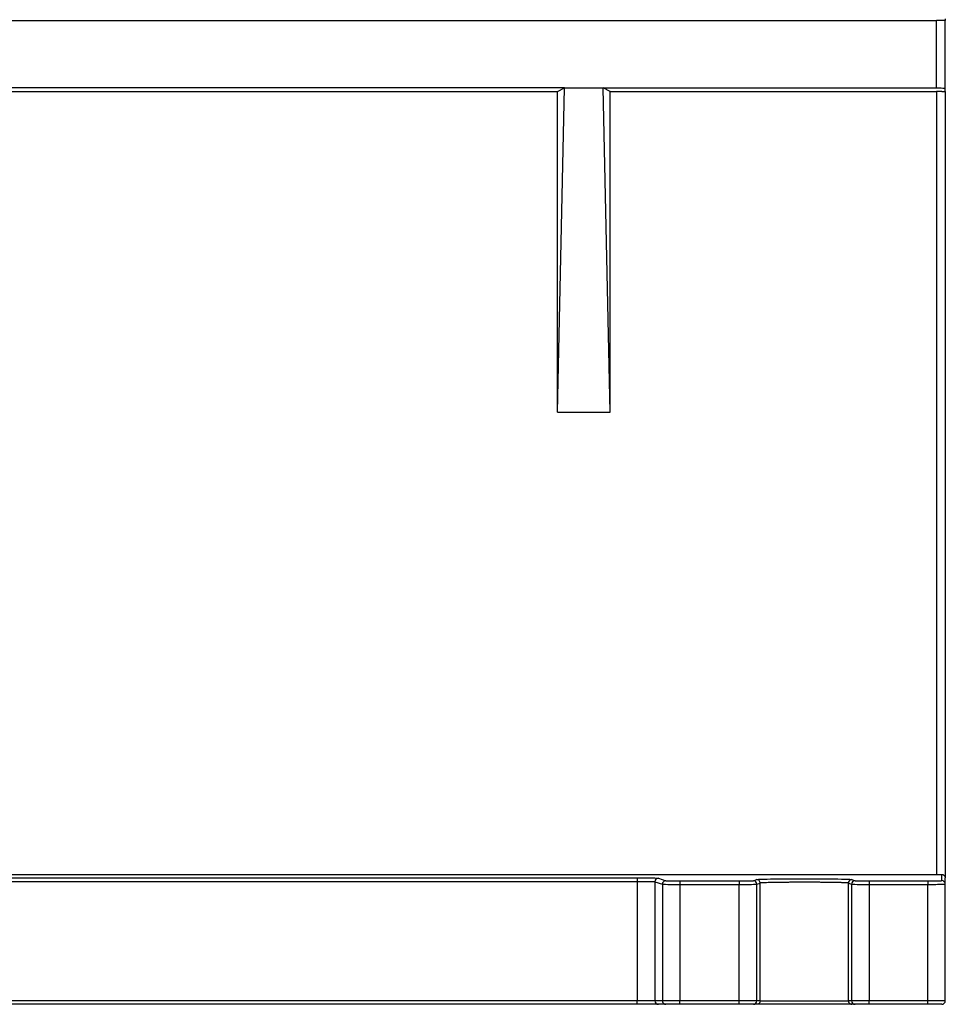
# Model space of a CAD drawing. Header units: inches. Extents: x -22 to 93, y -202 to -47.
# Tile 2 of 10: x 35 to 88, y -202 to -146. Entities that reach past the tile are written whole.
import ezdxf

# ---------------------------------------------------------------- set-up
doc = ezdxf.new("R2010")
doc.units = ezdxf.units.IN
doc.header["$MEASUREMENT"] = 0

# ---------------------------------------------------------------- blocks, each defined once
blk = doc.blocks.new('block 2')
at = {"color": 7, "lineweight": 25}
blk.add_open_spline([(87.873, -194.882), (87.877, -194.861), (87.882, -194.841), (87.879, -194.82), (87.876, -194.8), (87.865, -194.781), (87.854, -194.761)], degree=3, knots=[0, 0, 0, 0, 1, 1, 1, 2, 2, 2, 2], dxfattribs=at)
blk = doc.blocks.new('block 64')
at = {"color": 7, "lineweight": 25}
blk.add_lwpolyline([(87.891, -201.494), (86.892, -201.494)], dxfattribs=at)
blk = doc.blocks.new('block 65')
at = {"color": 7, "lineweight": 25}
blk.add_lwpolyline([(86.892, -201.494), (86.892, -194.891)], dxfattribs=at)
blk = doc.blocks.new('block 66')
at = {"color": 7, "lineweight": 25}
blk.add_lwpolyline([(87.856, -194.878), (87.891, -194.877)], dxfattribs=at)
blk = doc.blocks.new('block 67')
at = {"color": 7, "lineweight": 25}
blk.add_lwpolyline([(87.891, -201.494), (87.891, -194.877)], dxfattribs=at)
blk = doc.blocks.new('block 68')
at = {"color": 7, "lineweight": 25}
blk.add_lwpolyline([(86.892, -201.494), (83.576, -201.494)], dxfattribs=at)
blk = doc.blocks.new('block 69')
at = {"color": 7, "lineweight": 25}
blk.add_lwpolyline([(83.576, -194.891), (83.576, -201.494)], dxfattribs=at)
blk = doc.blocks.new('block 70')
at = {"color": 7, "lineweight": 25}
blk.add_lwpolyline([(83.576, -194.891), (86.892, -194.891)], dxfattribs=at)
blk = doc.blocks.new('block 71')
at = {"color": 7, "lineweight": 25}
blk.add_lwpolyline([(83.576, -194.691), (86.892, -194.691)], dxfattribs=at)
blk = doc.blocks.new('block 72')
at = {"color": 7, "lineweight": 25}
blk.add_lwpolyline([(86.892, -194.691), (86.892, -194.891)], dxfattribs=at)
blk = doc.blocks.new('block 73')
at = {"color": 7, "lineweight": 25}
blk.add_lwpolyline([(83.576, -194.691), (83.576, -194.891)], dxfattribs=at)
blk = doc.blocks.new('block 94')
at = {"color": 7, "lineweight": 25}
blk.add_lwpolyline([(77.205, -201.494), (76.207, -201.494)], dxfattribs=at)
blk = doc.blocks.new('block 95')
at = {"color": 7, "lineweight": 25}
blk.add_lwpolyline([(76.207, -201.494), (76.207, -194.891)], dxfattribs=at)
blk = doc.blocks.new('block 96')
at = {"color": 7, "lineweight": 25}
blk.add_open_spline([(76.207, -194.891), (76.46, -194.891), (76.711, -194.89), (76.895, -194.888), (77.078, -194.885), (77.192, -194.881), (77.205, -194.877)], degree=3, knots=[0, 0, 0, 0, 1, 1, 1, 2, 2, 2, 2], dxfattribs=at)
blk = doc.blocks.new('block 97')
at = {"color": 7, "lineweight": 25}
blk.add_lwpolyline([(77.205, -201.494), (77.205, -194.877)], dxfattribs=at)
blk = doc.blocks.new('block 98')
at = {"color": 7, "lineweight": 25}
blk.add_lwpolyline([(76.207, -201.494), (72.841, -201.494)], dxfattribs=at)
blk = doc.blocks.new('block 99')
at = {"color": 7, "lineweight": 25}
blk.add_lwpolyline([(72.841, -194.891), (72.841, -201.494)], dxfattribs=at)
blk = doc.blocks.new('block 100')
at = {"color": 7, "lineweight": 25}
blk.add_lwpolyline([(72.841, -194.891), (76.207, -194.891)], dxfattribs=at)
blk = doc.blocks.new('block 101')
at = {"color": 7, "lineweight": 25}
blk.add_lwpolyline([(72.841, -194.691), (76.207, -194.691)], dxfattribs=at)
blk = doc.blocks.new('block 102')
at = {"color": 7, "lineweight": 25}
blk.add_lwpolyline([(76.207, -194.691), (76.207, -194.891)], dxfattribs=at)
blk = doc.blocks.new('block 103')
at = {"color": 7, "lineweight": 25}
blk.add_lwpolyline([(72.841, -194.691), (72.841, -194.891)], dxfattribs=at)
blk = doc.blocks.new('block 107')
at = {"color": 7, "lineweight": 25}
blk.add_lwpolyline([(72.841, -201.494), (71.842, -201.494)], dxfattribs=at)
blk = doc.blocks.new('block 108')
at = {"color": 7, "lineweight": 25}
blk.add_lwpolyline([(71.842, -194.877), (71.842, -201.494)], dxfattribs=at)
blk = doc.blocks.new('block 109')
at = {"color": 7, "lineweight": 25}
blk.add_open_spline([(71.842, -194.877), (71.855, -194.881), (71.968, -194.885), (72.152, -194.888), (72.336, -194.89), (72.588, -194.891), (72.841, -194.891)], degree=3, knots=[0, 0, 0, 0, 1, 1, 1, 2, 2, 2, 2], dxfattribs=at)
blk = doc.blocks.new('block 113')
at = {"color": 7, "lineweight": 25}
blk.add_lwpolyline([(83.576, -201.494), (82.578, -201.494)], dxfattribs=at)
blk = doc.blocks.new('block 114')
at = {"color": 7, "lineweight": 25}
blk.add_lwpolyline([(82.578, -194.877), (82.578, -201.494)], dxfattribs=at)
blk = doc.blocks.new('block 115')
at = {"color": 7, "lineweight": 25}
blk.add_open_spline([(82.578, -194.877), (82.591, -194.881), (82.704, -194.885), (82.888, -194.888), (83.071, -194.89), (83.323, -194.891), (83.576, -194.891)], degree=3, knots=[0, 0, 0, 0, 1, 1, 1, 2, 2, 2, 2], dxfattribs=at)
blk = doc.blocks.new('block 120')
at = {"color": 7, "lineweight": 25}
blk.add_open_spline([(86.892, -194.691), (86.969, -194.691), (87.053, -194.691), (87.14, -194.69), (87.227, -194.69), (87.315, -194.689), (87.395, -194.688), (87.475, -194.686), (87.544, -194.685), (87.597, -194.683), (87.65, -194.682), (87.691, -194.68), (87.691, -194.677)], degree=3, knots=[0, 0, 0, 0, 1, 1, 1, 2, 2, 2, 3, 3, 3, 4, 4, 4, 4], dxfattribs=at)
blk = doc.blocks.new('block 121')
at = {"color": 7, "lineweight": 25}
blk.add_open_spline([(87.891, -194.877), (87.891, -194.766), (87.802, -194.677), (87.691, -194.677)], degree=3, dxfattribs=at)
blk = doc.blocks.new('block 126')
at = {"color": 7, "lineweight": 25}
blk.add_open_spline([(76.207, -194.691), (76.282, -194.691), (76.364, -194.691), (76.448, -194.69), (76.533, -194.69), (76.62, -194.689), (76.698, -194.688), (76.777, -194.687), (76.846, -194.685), (76.9, -194.684), (76.954, -194.682), (76.998, -194.68), (77.006, -194.678)], degree=3, knots=[0, 0, 0, 0, 1, 1, 1, 2, 2, 2, 3, 3, 3, 4, 4, 4, 4], dxfattribs=at)
blk = doc.blocks.new('block 127')
at = {"color": 7, "lineweight": 25}
blk.add_open_spline([(77.205, -194.877), (77.205, -194.767), (77.116, -194.678), (77.006, -194.678)], degree=3, dxfattribs=at)
blk = doc.blocks.new('block 130')
at = {"color": 7, "lineweight": 25}
blk.add_open_spline([(72.042, -194.678), (72.046, -194.679), (72.066, -194.681), (72.101, -194.682), (72.135, -194.684), (72.184, -194.685), (72.255, -194.686), (72.325, -194.688), (72.419, -194.689), (72.522, -194.69), (72.626, -194.69), (72.736, -194.691), (72.841, -194.691)], degree=3, knots=[0, 0, 0, 0, 1, 1, 1, 2, 2, 2, 3, 3, 3, 4, 4, 4, 4], dxfattribs=at)
blk = doc.blocks.new('block 131')
at = {"color": 7, "lineweight": 25}
blk.add_open_spline([(72.042, -194.678), (71.931, -194.678), (71.842, -194.767), (71.842, -194.877)], degree=3, dxfattribs=at)
blk = doc.blocks.new('block 134')
at = {"color": 7, "lineweight": 25}
blk.add_open_spline([(82.777, -194.678), (82.782, -194.679), (82.802, -194.681), (82.837, -194.682), (82.871, -194.684), (82.92, -194.685), (82.991, -194.686), (83.061, -194.688), (83.154, -194.689), (83.258, -194.69), (83.362, -194.69), (83.472, -194.691), (83.576, -194.691)], degree=3, knots=[0, 0, 0, 0, 1, 1, 1, 2, 2, 2, 3, 3, 3, 4, 4, 4, 4], dxfattribs=at)
blk = doc.blocks.new('block 135')
at = {"color": 7, "lineweight": 25}
blk.add_open_spline([(82.777, -194.678), (82.667, -194.678), (82.578, -194.767), (82.578, -194.877)], degree=3, dxfattribs=at)
blk = doc.blocks.new('block 142')
at = {"color": 7, "lineweight": 25}
blk.add_lwpolyline([(87.691, -201.694), (86.892, -201.694)], dxfattribs=at)
blk = doc.blocks.new('block 143')
at = {"color": 7, "lineweight": 25}
blk.add_lwpolyline([(86.892, -201.694), (86.892, -201.69), (86.892, -201.679), (86.892, -201.66), (86.892, -201.636), (86.892, -201.605), (86.892, -201.571), (86.892, -201.533), (86.892, -201.494)], dxfattribs=at)
blk = doc.blocks.new('block 144')
at = {"color": 7, "lineweight": 25}
blk.add_open_spline([(87.691, -201.694), (87.802, -201.694), (87.891, -201.605), (87.891, -201.494)], degree=3, dxfattribs=at)
blk = doc.blocks.new('block 145')
at = {"color": 7, "lineweight": 25}
blk.add_lwpolyline([(83.576, -201.694), (82.777, -201.694)], dxfattribs=at)
blk = doc.blocks.new('block 146')
at = {"color": 7, "lineweight": 25}
blk.add_open_spline([(82.578, -201.494), (82.578, -201.605), (82.667, -201.694), (82.777, -201.694)], degree=3, dxfattribs=at)
blk = doc.blocks.new('block 147')
at = {"color": 7, "lineweight": 25}
blk.add_lwpolyline([(83.576, -201.694), (83.576, -201.494)], dxfattribs=at)
blk = doc.blocks.new('block 151')
at = {"color": 7, "lineweight": 25}
blk.add_lwpolyline([(77.006, -201.694), (76.207, -201.694)], dxfattribs=at)
blk = doc.blocks.new('block 152')
at = {"color": 7, "lineweight": 25}
blk.add_lwpolyline([(76.207, -201.694), (76.207, -201.69), (76.207, -201.679), (76.207, -201.66), (76.207, -201.636), (76.207, -201.605), (76.207, -201.571), (76.207, -201.533), (76.207, -201.494)], dxfattribs=at)
blk = doc.blocks.new('block 153')
at = {"color": 7, "lineweight": 25}
blk.add_open_spline([(77.006, -201.694), (77.116, -201.694), (77.205, -201.605), (77.205, -201.494)], degree=3, dxfattribs=at)
blk = doc.blocks.new('block 157')
at = {"color": 7, "lineweight": 25}
blk.add_lwpolyline([(72.841, -201.694), (72.042, -201.694)], dxfattribs=at)
blk = doc.blocks.new('block 158')
at = {"color": 7, "lineweight": 25}
blk.add_open_spline([(71.842, -201.494), (71.842, -201.605), (71.931, -201.694), (72.042, -201.694)], degree=3, dxfattribs=at)
blk = doc.blocks.new('block 159')
at = {"color": 7, "lineweight": 25}
blk.add_lwpolyline([(72.841, -201.694), (72.841, -201.494)], dxfattribs=at)
blk = doc.blocks.new('block 161')
at = {"color": 7, "lineweight": 25}
blk.add_lwpolyline([(86.892, -201.694), (83.576, -201.694)], dxfattribs=at)
blk = doc.blocks.new('block 162')
at = {"color": 7, "lineweight": 25}
blk.add_lwpolyline([(76.207, -201.694), (72.841, -201.694)], dxfattribs=at)
blk = doc.blocks.new('block 164')
at = {"color": 7, "lineweight": 25}
blk.add_lwpolyline([(87.691, -194.677), (87.691, -194.326)], dxfattribs=at)
blk = doc.blocks.new('block 165')
at = {"color": 7, "lineweight": 25}
blk.add_lwpolyline([(82.592, -194.616), (82.777, -194.678)], dxfattribs=at)
blk = doc.blocks.new('block 166')
at = {"color": 7, "lineweight": 25}
blk.add_open_spline([(78.276, -194.579), (78.464, -194.576), (78.652, -194.574), (78.861, -194.572), (79.175, -194.569), (79.536, -194.569), (79.897, -194.569), (80.257, -194.569), (80.618, -194.569), (80.93, -194.572), (81.136, -194.574), (81.321, -194.577), (81.507, -194.579)], degree=3, knots=[0, 0, 0, 0, 1, 1, 1, 2, 2, 2, 3, 3, 3, 4, 4, 4, 4], dxfattribs=at)
blk = doc.blocks.new('block 167')
at = {"color": 7, "lineweight": 25}
blk.add_lwpolyline([(77.006, -194.678), (77.191, -194.616)], dxfattribs=at)
blk = doc.blocks.new('block 168')
at = {"color": 7, "lineweight": 25}
blk.add_lwpolyline([(71.617, -194.536), (72.042, -194.678)], dxfattribs=at)
blk = doc.blocks.new('block 169')
at = {"color": 7, "lineweight": 25}
blk.add_open_spline([(70.418, -194.516), (70.54, -194.516), (70.66, -194.517), (70.778, -194.517), (70.879, -194.518), (70.978, -194.518), (71.061, -194.519), (71.083, -194.52), (71.103, -194.52), (71.124, -194.52)], degree=3, knots=[0, 0, 0, 0, 1, 1, 1, 2, 2, 2, 3, 3, 3, 3], dxfattribs=at)
blk = doc.blocks.new('block 170')
at = {"color": 7, "lineweight": 25}
blk.add_lwpolyline([(0.364, -194.516), (70.418, -194.516)], dxfattribs=at)
blk = doc.blocks.new('block 178')
at = {"color": 7, "lineweight": 25}
blk.add_lwpolyline([(-16.608, -194.328), (87.392, -194.328)], dxfattribs=at)
blk = doc.blocks.new('block 179')
at = {"color": 7, "lineweight": 25}
blk.add_open_spline([(87.392, -194.328), (87.5, -194.328), (87.605, -194.327), (87.691, -194.326)], degree=3, dxfattribs=at)
blk = doc.blocks.new('block 187')
at = {"color": 7, "lineweight": 25}
blk.add_lwpolyline([(87.891, -145.781), (87.891, -145.869)], dxfattribs=at)
blk = doc.blocks.new('block 188')
at = {"color": 7, "lineweight": 25}
blk.add_open_spline([(87.891, -145.869), (87.891, -145.864), (87.668, -145.86), (87.392, -145.86)], degree=3, dxfattribs=at)
blk = doc.blocks.new('block 189')
at = {"color": 7, "lineweight": 25}
blk.add_lwpolyline([(-16.608, -145.86), (87.392, -145.86)], dxfattribs=at)
blk = doc.blocks.new('block 205')
at = {"color": 7, "lineweight": 25}
blk.add_lwpolyline([(77.391, -201.494), (77.205, -201.494)], dxfattribs=at)
blk = doc.blocks.new('block 206')
at = {"color": 7, "lineweight": 25}
blk.add_lwpolyline([(77.205, -194.877), (77.391, -194.816)], dxfattribs=at)
blk = doc.blocks.new('block 207')
at = {"color": 7, "lineweight": 25}
blk.add_lwpolyline([(77.391, -201.494), (77.391, -194.816)], dxfattribs=at)
blk = doc.blocks.new('block 208')
at = {"color": 7, "lineweight": 25}
blk.add_open_spline([(77.391, -194.816), (77.391, -194.763), (77.37, -194.711), (77.333, -194.674), (77.296, -194.637), (77.244, -194.616), (77.191, -194.616)], degree=3, knots=[0, 0, 0, 0, 1, 1, 1, 2, 2, 2, 2], dxfattribs=at)
blk = doc.blocks.new('block 217')
at = {"color": 7, "lineweight": 25}
blk.add_lwpolyline([(82.578, -201.494), (82.392, -201.494)], dxfattribs=at)
blk = doc.blocks.new('block 218')
at = {"color": 7, "lineweight": 25}
blk.add_lwpolyline([(82.392, -201.494), (82.392, -194.816)], dxfattribs=at)
blk = doc.blocks.new('block 219')
at = {"color": 7, "lineweight": 25}
blk.add_lwpolyline([(82.392, -194.816), (82.578, -194.877)], dxfattribs=at)
blk = doc.blocks.new('block 220')
at = {"color": 7, "lineweight": 25}
blk.add_open_spline([(82.592, -194.616), (82.539, -194.616), (82.487, -194.637), (82.45, -194.674), (82.413, -194.711), (82.392, -194.763), (82.392, -194.816)], degree=3, knots=[0, 0, 0, 0, 1, 1, 1, 2, 2, 2, 2], dxfattribs=at)
blk = doc.blocks.new('block 221')
at = {"color": 7, "lineweight": 25}
blk.add_lwpolyline([(71.842, -201.494), (71.417, -201.494)], dxfattribs=at)
blk = doc.blocks.new('block 222')
at = {"color": 7, "lineweight": 25}
blk.add_lwpolyline([(71.417, -194.736), (71.417, -201.494)], dxfattribs=at)
blk = doc.blocks.new('block 223')
at = {"color": 7, "lineweight": 25}
blk.add_lwpolyline([(71.417, -194.736), (71.842, -194.877)], dxfattribs=at)
blk = doc.blocks.new('block 224')
at = {"color": 7, "lineweight": 25}
blk.add_open_spline([(71.617, -194.536), (71.507, -194.536), (71.417, -194.626), (71.417, -194.736)], degree=3, dxfattribs=at)
blk = doc.blocks.new('block 227')
at = {"color": 7, "lineweight": 25}
blk.add_open_spline([(82.392, -201.494), (82.392, -201.507), (82.393, -201.521), (82.395, -201.533), (82.398, -201.548), (82.403, -201.562), (82.409, -201.576), (82.416, -201.591), (82.424, -201.605), (82.435, -201.618), (82.446, -201.632), (82.459, -201.645), (82.474, -201.656), (82.49, -201.668), (82.508, -201.678), (82.527, -201.683), (82.548, -201.69), (82.57, -201.692), (82.592, -201.694)], degree=3, knots=[0, 0, 0, 0, 1, 1, 1, 2, 2, 2, 3, 3, 3, 4, 4, 4, 5, 5, 5, 6, 6, 6, 6], dxfattribs=at)
blk = doc.blocks.new('block 228')
at = {"color": 7, "lineweight": 25}
blk.add_lwpolyline([(82.777, -201.694), (82.592, -201.694)], dxfattribs=at)
blk = doc.blocks.new('block 231')
at = {"color": 7, "lineweight": 25}
blk.add_open_spline([(77.391, -201.494), (77.39, -201.509), (77.39, -201.524), (77.386, -201.539), (77.383, -201.557), (77.376, -201.574), (77.367, -201.589), (77.357, -201.608), (77.344, -201.625), (77.329, -201.639), (77.312, -201.656), (77.292, -201.67), (77.27, -201.678), (77.245, -201.688), (77.218, -201.691), (77.191, -201.694)], degree=3, knots=[0, 0, 0, 0, 1, 1, 1, 2, 2, 2, 3, 3, 3, 4, 4, 4, 5, 5, 5, 5], dxfattribs=at)
blk = doc.blocks.new('block 232')
at = {"color": 7, "lineweight": 25}
blk.add_lwpolyline([(77.191, -201.694), (77.006, -201.694)], dxfattribs=at)
blk = doc.blocks.new('block 233')
at = {"color": 7, "lineweight": 25}
blk.add_open_spline([(71.417, -201.494), (71.417, -201.605), (71.506, -201.694), (71.617, -201.694)], degree=3, dxfattribs=at)
blk = doc.blocks.new('block 234')
at = {"color": 7, "lineweight": 25}
blk.add_lwpolyline([(72.042, -201.694), (71.617, -201.694)], dxfattribs=at)
blk = doc.blocks.new('block 237')
at = {"color": 7, "lineweight": 25}
blk.add_open_spline([(87.691, -194.326), (87.703, -194.326), (87.714, -194.327), (87.725, -194.328), (87.736, -194.33), (87.747, -194.333), (87.757, -194.336), (87.768, -194.34), (87.779, -194.344), (87.788, -194.35), (87.799, -194.355), (87.809, -194.362), (87.818, -194.368), (87.827, -194.376), (87.836, -194.384), (87.844, -194.393), (87.851, -194.402), (87.858, -194.411), (87.864, -194.42), (87.87, -194.431), (87.875, -194.442), (87.88, -194.453), (87.883, -194.462), (87.886, -194.471), (87.887, -194.48), (87.89, -194.493), (87.891, -194.506), (87.891, -194.519)], degree=3, knots=[0, 0, 0, 0, 1, 1, 1, 2, 2, 2, 3, 3, 3, 4, 4, 4, 5, 5, 5, 6, 6, 6, 7, 7, 7, 8, 8, 8, 9, 9, 9, 9], dxfattribs=at)
blk = doc.blocks.new('block 238')
at = {"color": 7, "lineweight": 25}
blk.add_lwpolyline([(87.891, -194.877), (87.891, -194.519)], dxfattribs=at)
blk = doc.blocks.new('block 294')
at = {"color": 7, "lineweight": 25}
blk.add_open_spline([(82.392, -194.816), (82.391, -194.815), (82.39, -194.814), (82.387, -194.813), (82.384, -194.812), (82.379, -194.811), (82.373, -194.81), (82.366, -194.809), (82.359, -194.808), (82.35, -194.807), (82.34, -194.806), (82.329, -194.805), (82.318, -194.805)], degree=3, knots=[0, 0, 0, 0, 1, 1, 1, 2, 2, 2, 3, 3, 3, 4, 4, 4, 4], dxfattribs=at)
blk = doc.blocks.new('block 295')
at = {"color": 7, "lineweight": 25}
blk.add_open_spline([(77.465, -194.805), (77.454, -194.805), (77.443, -194.806), (77.434, -194.807), (77.424, -194.808), (77.417, -194.809), (77.41, -194.81), (77.404, -194.811), (77.399, -194.812), (77.396, -194.813), (77.393, -194.814), (77.392, -194.815), (77.391, -194.816)], degree=3, knots=[0, 0, 0, 0, 1, 1, 1, 2, 2, 2, 3, 3, 3, 4, 4, 4, 4], dxfattribs=at)
blk = doc.blocks.new('block 316')
at = {"color": 7, "lineweight": 25}
blk.add_lwpolyline([(77.391, -201.494), (82.392, -201.494)], dxfattribs=at)
blk = doc.blocks.new('block 317')
at = {"color": 7, "lineweight": 25}
blk.add_lwpolyline([(82.592, -201.694), (77.191, -201.694)], dxfattribs=at)
blk = doc.blocks.new('block 378')
at = {"color": 7, "lineweight": 25}
blk.add_open_spline([(70.418, -194.716), (70.671, -194.716), (70.923, -194.718), (71.107, -194.722), (71.291, -194.725), (71.404, -194.731), (71.417, -194.736)], degree=3, knots=[0, 0, 0, 0, 1, 1, 1, 2, 2, 2, 2], dxfattribs=at)
blk = doc.blocks.new('block 379')
at = {"color": 7, "lineweight": 25}
blk.add_lwpolyline([(70.418, -194.516), (70.418, -194.716)], dxfattribs=at)
blk = doc.blocks.new('block 380')
at = {"color": 7, "lineweight": 25}
blk.add_lwpolyline([(71.417, -201.494), (70.418, -201.494)], dxfattribs=at)
blk = doc.blocks.new('block 381')
at = {"color": 7, "lineweight": 25}
blk.add_lwpolyline([(70.418, -194.716), (70.418, -201.494)], dxfattribs=at)
blk = doc.blocks.new('block 384')
at = {"color": 7, "lineweight": 25}
blk.add_lwpolyline([(70.418, -201.694), (70.418, -201.494)], dxfattribs=at)
blk = doc.blocks.new('block 385')
at = {"color": 7, "lineweight": 25}
blk.add_lwpolyline([(71.617, -201.694), (70.418, -201.694)], dxfattribs=at)
blk = doc.blocks.new('block 386')
at = {"color": 7, "lineweight": 25}
blk.add_open_spline([(87.392, -149.694), (87.45, -149.694), (87.514, -149.694), (87.576, -149.695), (87.637, -149.695), (87.696, -149.696), (87.745, -149.697), (87.794, -149.698), (87.832, -149.699), (87.856, -149.7), (87.881, -149.701), (87.891, -149.702), (87.891, -149.703)], degree=3, knots=[0, 0, 0, 0, 1, 1, 1, 2, 2, 2, 3, 3, 3, 4, 4, 4, 4], dxfattribs=at)
blk = doc.blocks.new('block 387')
at = {"color": 7, "lineweight": 25}
blk.add_lwpolyline([(87.392, -149.694), (87.392, -145.86)], dxfattribs=at)
blk = doc.blocks.new('block 388')
at = {"color": 7, "lineweight": 25}
blk.add_lwpolyline([(87.891, -149.703), (87.891, -145.869)], dxfattribs=at)
blk = doc.blocks.new('block 389')
at = {"color": 7, "lineweight": 25}
blk.add_lwpolyline([(66.293, -149.694), (4.49, -149.694)], dxfattribs=at)
blk = doc.blocks.new('block 393')
at = {"color": 7, "lineweight": 25}
blk.add_lwpolyline([(68.49, -149.694), (87.392, -149.694)], dxfattribs=at)
blk = doc.blocks.new('block 394')
at = {"color": 7, "lineweight": 25}
blk.add_lwpolyline([(66.293, -149.694), (68.49, -149.694)], dxfattribs=at)
blk = doc.blocks.new('block 398')
at = {"color": 7, "lineweight": 25}
blk.add_lwpolyline([(65.892, -149.895), (66.293, -149.694)], dxfattribs=at)
blk = doc.blocks.new('block 399')
at = {"color": 7, "lineweight": 25}
blk.add_lwpolyline([(65.892, -168.098), (66.293, -149.694)], dxfattribs=at)
blk = doc.blocks.new('block 400')
at = {"color": 7, "lineweight": 25}
blk.add_lwpolyline([(65.892, -168.098), (65.892, -149.895)], dxfattribs=at)
blk = doc.blocks.new('block 404')
at = {"color": 7, "lineweight": 25}
blk.add_lwpolyline([(68.892, -168.098), (68.49, -149.694)], dxfattribs=at)
blk = doc.blocks.new('block 405')
at = {"color": 7, "lineweight": 25}
blk.add_lwpolyline([(65.892, -168.098), (68.892, -168.098)], dxfattribs=at)
blk = doc.blocks.new('block 406')
at = {"color": 7, "lineweight": 25}
blk.add_lwpolyline([(68.892, -168.098), (68.892, -149.895)], dxfattribs=at)
blk = doc.blocks.new('block 407')
at = {"color": 7, "lineweight": 25}
blk.add_lwpolyline([(68.892, -149.895), (68.49, -149.694)], dxfattribs=at)
blk = doc.blocks.new('block 409')
at = {"color": 7, "lineweight": 25}
blk.add_open_spline([(87.691, -149.897), (87.751, -149.897), (87.804, -149.899), (87.839, -149.9), (87.874, -149.901), (87.891, -149.902), (87.891, -149.904)], degree=3, knots=[0, 0, 0, 0, 1, 1, 1, 2, 2, 2, 2], dxfattribs=at)
blk = doc.blocks.new('block 410')
at = {"color": 7, "lineweight": 25}
blk.add_open_spline([(87.691, -149.897), (87.605, -149.895), (87.5, -149.895), (87.392, -149.895)], degree=3, dxfattribs=at)
blk = doc.blocks.new('block 411')
at = {"color": 7, "lineweight": 25}
blk.add_lwpolyline([(68.892, -149.895), (87.392, -149.895)], dxfattribs=at)
blk = doc.blocks.new('block 412')
at = {"color": 7, "lineweight": 25}
blk.add_lwpolyline([(87.891, -149.904), (87.891, -149.703)], dxfattribs=at)
blk = doc.blocks.new('block 413')
at = {"color": 7, "lineweight": 25}
blk.add_lwpolyline([(4.892, -149.895), (65.892, -149.895)], dxfattribs=at)
blk = doc.blocks.new('block 420')
at = {"color": 7, "lineweight": 25}
blk.add_lwpolyline([(70.418, -201.494), (0.364, -201.494)], dxfattribs=at)
blk = doc.blocks.new('block 421')
at = {"color": 7, "lineweight": 25}
blk.add_lwpolyline([(0.364, -194.716), (70.418, -194.716)], dxfattribs=at)
blk = doc.blocks.new('block 422')
at = {"color": 7, "lineweight": 25}
blk.add_lwpolyline([(70.418, -201.694), (0.364, -201.694)], dxfattribs=at)
blk = doc.blocks.new('block 734')
at = {"color": 7, "lineweight": 25}
blk.add_lwpolyline([(87.392, -149.895), (87.392, -194.328)], dxfattribs=at)
blk = doc.blocks.new('block 735')
at = {"color": 7, "lineweight": 25}
blk.add_lwpolyline([(87.891, -149.904), (87.891, -194.519)], dxfattribs=at)
blk = doc.blocks.new('block 1414')
at = {"color": 253, "lineweight": 25}
blk.add_open_spline([(86.892, -194.891), (87.023, -194.889), (87.154, -194.888), (87.274, -194.887), (87.394, -194.886), (87.503, -194.885), (87.599, -194.884), (87.694, -194.883), (87.775, -194.881), (87.815, -194.88), (87.837, -194.88), (87.847, -194.879), (87.856, -194.878)], degree=3, knots=[0, 0, 0, 0, 1, 1, 1, 2, 2, 2, 3, 3, 3, 4, 4, 4, 4], dxfattribs=at)
blk = doc.blocks.new('block 1415')
at = {"color": 253, "lineweight": 25}
blk.add_open_spline([(77.191, -194.616), (77.235, -194.61), (77.279, -194.603), (77.396, -194.598), (77.514, -194.592), (77.707, -194.586), (77.982, -194.582), (78.074, -194.581), (78.175, -194.58), (78.276, -194.579)], degree=3, knots=[0, 0, 0, 0, 1, 1, 1, 2, 2, 2, 3, 3, 3, 3], dxfattribs=at)
blk = doc.blocks.new('block 1416')
at = {"color": 253, "lineweight": 25}
blk.add_open_spline([(81.507, -194.579), (81.609, -194.58), (81.712, -194.581), (81.805, -194.582), (82.079, -194.586), (82.272, -194.592), (82.389, -194.598), (82.505, -194.603), (82.548, -194.61), (82.592, -194.616)], degree=3, knots=[0, 0, 0, 0, 1, 1, 1, 2, 2, 2, 3, 3, 3, 3], dxfattribs=at)
blk = doc.blocks.new('block 1417')
at = {"color": 253, "lineweight": 25}
blk.add_open_spline([(71.124, -194.52), (71.173, -194.521), (71.223, -194.521), (71.268, -194.522), (71.323, -194.523), (71.37, -194.524), (71.413, -194.525), (71.472, -194.527), (71.523, -194.529), (71.555, -194.53), (71.588, -194.532), (71.603, -194.534), (71.617, -194.536)], degree=3, knots=[0, 0, 0, 0, 1, 1, 1, 2, 2, 2, 3, 3, 3, 4, 4, 4, 4], dxfattribs=at)
blk = doc.blocks.new('block 1423')
at = {"color": 253, "lineweight": 25}
blk.add_open_spline([(82.318, -194.805), (82.305, -194.804), (82.291, -194.803), (82.275, -194.802), (82.26, -194.801), (82.243, -194.8), (82.224, -194.799), (82.206, -194.798), (82.186, -194.797), (82.165, -194.797), (82.144, -194.796), (82.122, -194.795), (82.098, -194.794), (82.075, -194.794), (82.05, -194.793), (82.025, -194.792), (81.999, -194.791), (81.973, -194.791), (81.945, -194.79), (81.918, -194.789), (81.89, -194.788), (81.86, -194.788), (81.831, -194.787), (81.801, -194.786), (81.77, -194.786), (81.74, -194.785), (81.708, -194.785), (81.676, -194.784), (81.644, -194.783), (81.612, -194.783), (81.578, -194.782), (81.545, -194.782), (81.511, -194.781), (81.477, -194.781), (81.443, -194.78), (81.409, -194.779), (81.373, -194.779), (81.339, -194.778), (81.304, -194.778), (81.268, -194.777), (81.233, -194.777), (81.197, -194.777), (81.161, -194.776), (81.125, -194.776), (81.089, -194.775), (81.052, -194.775), (81.016, -194.775), (80.98, -194.774), (80.943, -194.774), (80.907, -194.774), (80.871, -194.773), (80.834, -194.773), (80.798, -194.773), (80.761, -194.772), (80.725, -194.772), (80.689, -194.772), (80.653, -194.771), (80.616, -194.771), (80.58, -194.771), (80.544, -194.771), (80.508, -194.771), (80.473, -194.77), (80.437, -194.77), (80.401, -194.77), (80.366, -194.77), (80.331, -194.77), (80.296, -194.77), (80.262, -194.769), (80.227, -194.769), (80.192, -194.769), (80.159, -194.769), (80.125, -194.769), (80.091, -194.769), (80.057, -194.769), (80.024, -194.768), (79.991, -194.768), (79.958, -194.768), (79.926, -194.768), (79.893, -194.768), (79.828, -194.768), (79.762, -194.768), (79.696, -194.769), (79.627, -194.769), (79.558, -194.769), (79.49, -194.77), (79.419, -194.77), (79.348, -194.77), (79.278, -194.771), (79.205, -194.771), (79.132, -194.771), (79.061, -194.772), (78.987, -194.773), (78.914, -194.773), (78.842, -194.774), (78.768, -194.775), (78.695, -194.775), (78.624, -194.776), (78.551, -194.777), (78.48, -194.778), (78.411, -194.779), (78.34, -194.78), (78.272, -194.781), (78.206, -194.782), (78.139, -194.783), (78.074, -194.785), (78.014, -194.786), (77.951, -194.787), (77.893, -194.788), (77.839, -194.79), (77.783, -194.791), (77.732, -194.793), (77.685, -194.794), (77.638, -194.796), (77.595, -194.797), (77.559, -194.799), (77.523, -194.801), (77.494, -194.803), (77.465, -194.805)], degree=3, knots=[0, 0, 0, 0, 1, 1, 1, 2, 2, 2, 3, 3, 3, 4, 4, 4, 5, 5, 5, 6, 6, 6, 7, 7, 7, 8, 8, 8, 9, 9, 9, 10, 10, 10, 11, 11, 11, 12, 12, 12, 13, 13, 13, 14, 14, 14, 15, 15, 15, 16, 16, 16, 17, 17, 17, 18, 18, 18, 19, 19, 19, 20, 20, 20, 21, 21, 21, 22, 22, 22, 23, 23, 23, 24, 24, 24, 25, 25, 25, 26, 26, 26, 27, 27, 27, 28, 28, 28, 29, 29, 29, 30, 30, 30, 31, 31, 31, 32, 32, 32, 33, 33, 33, 34, 34, 34, 35, 35, 35, 36, 36, 36, 37, 37, 37, 38, 38, 38, 39, 39, 39, 39], dxfattribs=at)

msp = doc.modelspace()

# ---------------------------------------------------------------- block references
for name in ['block 187', 'block 189', 'block 188', 'block 387', 'block 388', 'block 389', 'block 398', 'block 399', 'block 394', 'block 393', 'block 404', 'block 407', 'block 386', 'block 412', 'block 413', 'block 400', 'block 406', 'block 411', 'block 410', 'block 734', 'block 409', 'block 735', 'block 405', 'block 178', 'block 179', 'block 164', 'block 237', 'block 170', 'block 421', 'block 169', 'block 379', 'block 378', 'block 381', 'block 1417', 'block 224', 'block 222', 'block 223', 'block 168', 'block 131', 'block 108', 'block 109', 'block 130', 'block 101', 'block 103', 'block 99', 'block 100', 'block 126', 'block 102', 'block 96', 'block 95', 'block 167', 'block 127', 'block 1415', 'block 208', 'block 206', 'block 97', 'block 295', 'block 207', 'block 1423', 'block 166', 'block 1416', 'block 294', 'block 220', 'block 218', 'block 219', 'block 135', 'block 114', 'block 115', 'block 165', 'block 134', 'block 71', 'block 73', 'block 69', 'block 70', 'block 120', 'block 72', 'block 1414', 'block 65', 'block 121', 'block 2', 'block 66', 'block 238', 'block 67', 'block 420', 'block 422', 'block 380', 'block 384', 'block 385', 'block 221', 'block 233', 'block 234', 'block 107', 'block 158', 'block 157', 'block 98', 'block 159', 'block 162', 'block 94', 'block 152', 'block 151', 'block 153', 'block 232', 'block 231', 'block 317', 'block 205', 'block 316', 'block 217', 'block 227', 'block 113', 'block 146', 'block 228', 'block 145', 'block 68', 'block 147', 'block 161', 'block 64', 'block 143', 'block 142', 'block 144']:
    msp.add_blockref(name, (0, 0))

doc.saveas('drawing.dxf')
